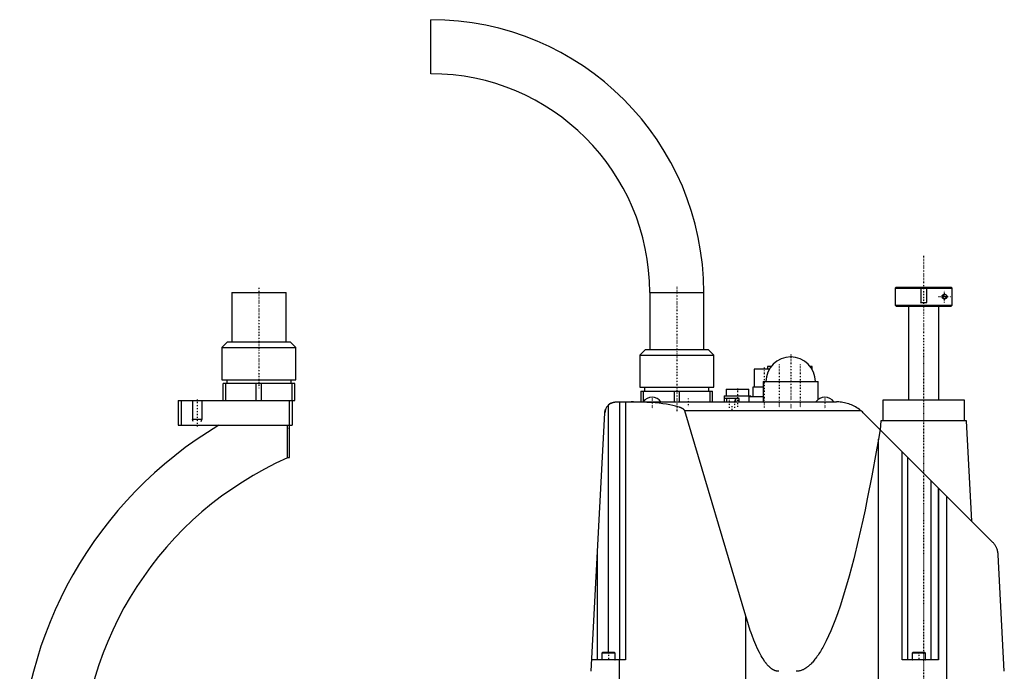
# Model space of a CAD drawing. Extents: x -171 to 392, y -1 to 595.
# Tile 3 of 3: x -126 to 392, y 252 to 595. Entities that reach past the tile are written whole.
import ezdxf

# ---------------------------------------------------------------- set-up
doc = ezdxf.new("R2010")
doc.units = 0
doc.linetypes.add('CENTER', pattern=[1.5, 0.45, -0.5, 0.05, -0.5])
for name, color, linetype in [('AM_0', 7, 'CONTINUOUS'), ('AM_10', 7, 'CONTINUOUS'), ('AM_7', 7, 'CENTER')]:
    doc.layers.add(name, color=color, linetype=linetype)

msp = doc.modelspace()

# ---------------------------------------------------------------- linework, layer by layer
at = {"layer": 'AM_0', "color": 7, "linetype": 'CONTINUOUS'}
for p, q in [((90.45, 566.5), (90.45, 595)), ((-14.25, 451.2), (-14.25, 425.2)), ((-14.25, 451.2), (14.25, 451.2)), ((14.25, 425.2), (14.25, 451.2)), ((205.75, 451.2), (205.75, 421.2)), ((205.75, 451.2), (234.25, 451.2)), ((234.25, 421.2), (234.25, 451.2)), ((335.5, 454), (335, 453.5)), ((335, 453.5), (335, 444.5)), ((335, 453.5), (364.98, 453.5)), ((335.5, 454), (364.48, 454)), ((364.98, 453.5), (364.48, 454)), ((364.98, 444.5), (364.98, 453.5)), ((335, 444.5), (335.5, 444)), ((335, 444.5), (364.98, 444.5)), ((335.5, 444), (364.48, 444)), ((342, 444), (342, 394.5)), ((358, 394.5), (358, 444)), ((364.48, 444), (364.98, 444.5)), ((-16.5, 425.2), (-19.5, 422.2)), ((-16.5, 425.2), (16.5, 425.2)), ((19.5, 422.2), (16.5, 425.2)), ((-19.5, 422.2), (-19.5, 405.2)), ((-19.5, 422.2), (19.5, 422.2)), ((19.5, 405.2), (19.5, 422.2)), ((203.5, 421.2), (200.5, 418.2)), ((203.5, 421.2), (236.5, 421.2)), ((239.5, 418.2), (236.5, 421.2)), ((200.5, 418.2), (200.5, 401.2)), ((200.5, 418.2), (239.5, 418.2)), ((239.5, 401.2), (239.5, 418.2)), ((260.75, 410.7), (260.75, 401.2)), ((268.74, 410.7), (260.75, 410.7)), ((267.75, 412.2), (267.75, 410.7)), ((269.75, 412.2), (267.75, 412.2)), ((291.25, 412.2), (290.25, 412.2)), ((291.25, 410.71), (291.25, 412.2)), ((-19.5, 405.2), (19.5, 405.2)), ((-16.89, 405.2), (-16.89, 403.2)), ((16.89, 403.2), (16.89, 405.2)), ((-18.85, 394.2), (-18.85, 403.2)), ((18.85, 403.2), (-18.85, 403.2)), ((-17.44, 394.2), (-17.44, 403.2)), ((-1.41, 394.2), (-1.41, 403.2)), ((1.41, 394.2), (1.41, 403.2)), ((17.44, 394.2), (17.44, 403.2)), ((18.85, 394.2), (18.85, 403.2)), ((200.5, 401.2), (239.5, 401.2)), ((203.1, 401.2), (203.1, 399.2)), ((236.9, 399.2), (236.9, 401.2)), ((246, 400.2), (246, 396.7)), ((246, 400.2), (258, 400.2)), ((258, 396.7), (258, 400.2)), ((260, 401.2), (260, 396.2)), ((265.5, 401.2), (260, 401.2)), ((265.5, 404.2), (265.5, 393.5)), ((265.5, 404.2), (294.5, 404.2)), ((294.5, 394.78), (294.5, 404.2)), ((-42.5, 394.2), (-42.5, 381.2)), ((-42.5, 394.2), (18.85, 394.2)), ((-41, 394.2), (-41, 381.2)), ((16, 364.2), (16, 394.2)), ((17.5, 394.2), (17.5, 381.2)), ((201.15, 399.2), (238.85, 399.2)), ((201.15, 399.2), (201.15, 393.5)), ((202.56, 393.84), (202.56, 399.2)), ((218.59, 399.2), (218.59, 393.5)), ((221.41, 393.5), (221.41, 399.2)), ((237.44, 399.2), (237.44, 393.5)), ((238.85, 393.5), (238.85, 399.2)), ((245, 396.7), (245, 393.5)), ((245, 396.7), (259, 396.7)), ((245.09, 393.5), (245.09, 395.3)), ((252.89, 395.3), (245.09, 395.3)), ((246.33, 393.5), (246.33, 395.3)), ((251.13, 393.5), (251.13, 395.3)), ((252.89, 393.5), (252.89, 395.3)), ((258, 396.2), (258, 393.5)), ((265.5, 396.2), (258, 396.2)), ((259, 396.2), (259, 396.7)), ((328.5, 394.5), (328.5, 383.5)), ((371.5, 394.5), (328.5, 394.5)), ((371.5, 383.5), (371.5, 394.5)), ((184, 261.5), (184, 391.85)), ((188.14, 393.5), (304.21, 393.5)), ((190, 257.5), (190, 393.5)), ((193, 393.5), (193, 257.5)), ((175, 251.5), (182.14, 387.81)), ((317.14, 388.76), (224.27, 388.76)), ((256.35, 280.58), (224.27, 388.76)), ((318.36, 387.64), (386.36, 319.57)), ((-42.5, 381.2), (17.5, 381.2)), ((15, 364.02), (15, 381.2)), ((327.09, 378.9), (326.23, 373.93)), ((327.43, 383.5), (327.18, 378.81)), ((372.57, 383.5), (327.43, 383.5)), ((375.34, 330.6), (372.57, 383.5)), ((326.23, 202.5), (326.23, 373.93)), ((15, 364.2), (16, 364.2)), ((338.69, 257.5), (338.69, 367.29)), ((341.69, 257.5), (341.69, 364.29)), ((354.07, 257.5), (354.07, 351.89)), ((357.81, 257.5), (357.81, 348.15)), ((357.91, 348.05), (357.91, 257.5)), ((362.3, 202.5), (362.3, 343.66)), ((178.31, 257.5), (178.31, 314.66)), ((392.5, 251.5), (389.28, 312.91)), ((256.35, 202.5), (256.35, 280.58)), ((180.9, 261.5), (180.5, 261.1)), ((180.5, 261.1), (180.5, 257.6)), ((187.5, 261.1), (180.5, 261.1)), ((187.1, 261.5), (180.9, 261.5)), ((187.5, 261.1), (187.1, 261.5)), ((187.5, 257.6), (187.5, 261.1)), ((344.4, 261.5), (344, 261.1)), ((344, 261.1), (344, 257.6)), ((351, 261.1), (344, 261.1)), ((350.6, 261.5), (344.4, 261.5)), ((351, 261.1), (350.6, 261.5)), ((351, 257.6), (351, 261.1)), ((193, 257.5), (175.31, 257.5)), ((187.5, 257.6), (180.5, 257.6)), ((189.87, 202.5), (189.87, 257.5)), ((357.91, 257.5), (338.69, 257.5)), ((351, 257.6), (344, 257.6))]:
    msp.add_line(p, q, dxfattribs=at)
for points in [[(362.25, 449, 0), (362.25, 448.99, 0), (362.25, 448.98, 0), (362.25, 448.96, 0), (362.25, 448.96, 0), (362.25, 448.95, 0), (362.25, 448.93, 0), (362.25, 448.92, 0), (362.25, 448.91, 0), (362.25, 448.89, 0), (362.24, 448.88, 0), (362.24, 448.87, 0), (362.24, 448.86, 0), (362.24, 448.85, 0), (362.24, 448.83, 0), (362.24, 448.82, 0), (362.23, 448.8, 0), (362.23, 448.79, 0), (362.23, 448.78, 0), (362.23, 448.78, 0), (362.23, 448.76, 0), (362.22, 448.75, 0), (362.22, 448.74, 0), (362.22, 448.73, 0), (362.22, 448.72, 0), (362.22, 448.71, 0), (362.21, 448.7, 0), (362.21, 448.69, 0), (362.21, 448.68, 0), (362.2, 448.67, 0), (362.2, 448.65, 0), (362.2, 448.64, 0), (362.19, 448.63, 0), (362.19, 448.62, 0), (362.19, 448.61, 0), (362.18, 448.6, 0), (362.18, 448.59, 0), (362.18, 448.57, 0), (362.17, 448.56, 0), (362.17, 448.55, 0), (362.16, 448.54, 0), (362.16, 448.54, 0), (362.16, 448.52, 0), (362.15, 448.51, 0), (362.14, 448.5, 0), (362.14, 448.49, 0), (362.13, 448.47, 0), (362.13, 448.47, 0), (362.13, 448.46, 0), (362.12, 448.45, 0), (362.12, 448.44, 0), (362.11, 448.43, 0), (362.1, 448.42, 0), (362.1, 448.4, 0), (362.1, 448.4, 0), (362.09, 448.39, 0), (362.09, 448.38, 0), (362.08, 448.37, 0), (362.06, 448.33, 0), (362.04, 448.3, 0), (362.02, 448.27, 0), (361.97, 448.22, 0), (361.93, 448.17, 0), (361.89, 448.12, 0), (361.84, 448.07, 0), (361.79, 448.03, 0), (361.76, 448.01, 0), (361.74, 447.99, 0), (361.68, 447.95, 0), (361.63, 447.92, 0), (361.6, 447.9, 0), (361.57, 447.89, 0), (361.51, 447.86, 0), (361.46, 447.84, 0), (361.43, 447.83, 0), (361.4, 447.81, 0), (361.34, 447.8, 0), (361.28, 447.78, 0), (361.22, 447.77, 0), (361.15, 447.76, 0), (361.09, 447.75, 0), (361.06, 447.75, 0), (361.03, 447.75, 0), (360.97, 447.75, 0), (360.91, 447.75, 0), (360.85, 447.76, 0), (360.79, 447.77, 0), (360.72, 447.78, 0), (360.69, 447.79, 0), (360.66, 447.8, 0), (360.59, 447.82, 0), (360.53, 447.84, 0), (360.47, 447.87, 0), (360.4, 447.9, 0), (360.34, 447.94, 0), (360.31, 447.96, 0), (360.28, 447.98, 0), (360.22, 448.02, 0), (360.17, 448.07, 0), (360.11, 448.12, 0), (360.06, 448.17, 0), (360.01, 448.23, 0), (359.99, 448.27, 0), (359.98, 448.27, 0), (359.98, 448.28, 0), (359.97, 448.29, 0), (359.97, 448.3, 0), (359.96, 448.3, 0), (359.95, 448.32, 0), (359.95, 448.33, 0), (359.94, 448.34, 0), (359.93, 448.35, 0), (359.92, 448.36, 0), (359.92, 448.37, 0), (359.92, 448.38, 0), (359.91, 448.39, 0), (359.9, 448.4, 0), (359.9, 448.41, 0), (359.89, 448.42, 0), (359.88, 448.44, 0), (359.88, 448.44, 0), (359.88, 448.45, 0), (359.87, 448.46, 0), (359.86, 448.48, 0), (359.86, 448.49, 0), (359.85, 448.5, 0), (359.85, 448.52, 0), (359.84, 448.52, 0), (359.84, 448.53, 0), (359.84, 448.54, 0), (359.83, 448.56, 0), (359.83, 448.57, 0), (359.82, 448.58, 0), (359.82, 448.6, 0), (359.81, 448.61, 0), (359.81, 448.61, 0), (359.81, 448.63, 0), (359.8, 448.64, 0), (359.8, 448.66, 0), (359.79, 448.67, 0), (359.79, 448.68, 0), (359.79, 448.69, 0), (359.79, 448.7, 0), (359.78, 448.71, 0), (359.78, 448.73, 0), (359.78, 448.73, 0), (359.78, 448.74, 0), (359.77, 448.76, 0), (359.77, 448.77, 0), (359.77, 448.78, 0), (359.77, 448.79, 0), (359.77, 448.8, 0), (359.76, 448.82, 0), (359.76, 448.83, 0), (359.76, 448.85, 0), (359.76, 448.86, 0), (359.76, 448.87, 0), (359.76, 448.87, 0), (359.75, 448.89, 0), (359.75, 448.9, 0), (359.75, 448.92, 0), (359.75, 448.93, 0), (359.75, 448.95, 0), (359.75, 448.96, 0), (359.75, 448.96, 0), (359.75, 448.98, 0), (359.75, 448.99, 0), (359.75, 449, 0), (359.75, 449.01, 0), (359.75, 449.02, 0), (359.75, 449.04, 0), (359.75, 449.04, 0), (359.75, 449.05, 0), (359.75, 449.07, 0), (359.75, 449.08, 0), (359.75, 449.1, 0), (359.75, 449.11, 0), (359.76, 449.13, 0), (359.76, 449.13, 0), (359.76, 449.14, 0), (359.76, 449.15, 0), (359.76, 449.17, 0), (359.76, 449.18, 0), (359.77, 449.2, 0), (359.77, 449.21, 0), (359.77, 449.22, 0), (359.77, 449.23, 0), (359.77, 449.24, 0), (359.78, 449.26, 0), (359.78, 449.27, 0), (359.78, 449.27, 0), (359.78, 449.29, 0), (359.79, 449.3, 0), (359.79, 449.31, 0), (359.79, 449.32, 0), (359.79, 449.33, 0), (359.8, 449.34, 0), (359.8, 449.36, 0), (359.81, 449.37, 0), (359.81, 449.39, 0), (359.81, 449.39, 0), (359.82, 449.4, 0), (359.82, 449.42, 0), (359.83, 449.43, 0), (359.83, 449.44, 0), (359.84, 449.46, 0), (359.84, 449.47, 0), (359.84, 449.48, 0), (359.85, 449.48, 0), (359.85, 449.5, 0), (359.86, 449.51, 0), (359.86, 449.52, 0), (359.87, 449.54, 0), (359.88, 449.55, 0), (359.88, 449.56, 0), (359.88, 449.56, 0), (359.89, 449.58, 0), (359.9, 449.59, 0), (359.9, 449.6, 0), (359.91, 449.61, 0), (359.92, 449.62, 0), (359.92, 449.63, 0), (359.92, 449.64, 0), (359.93, 449.65, 0), (359.94, 449.66, 0), (359.95, 449.67, 0), (359.95, 449.68, 0), (359.96, 449.7, 0), (359.97, 449.7, 0), (359.97, 449.71, 0), (359.98, 449.72, 0), (359.98, 449.73, 0), (359.99, 449.73, 0), (360.01, 449.77, 0), (360.06, 449.83, 0), (360.11, 449.88, 0), (360.17, 449.93, 0), (360.22, 449.98, 0), (360.28, 450.02, 0), (360.31, 450.04, 0), (360.34, 450.06, 0), (360.4, 450.1, 0), (360.47, 450.13, 0), (360.53, 450.16, 0), (360.59, 450.18, 0), (360.66, 450.2, 0), (360.69, 450.21, 0), (360.72, 450.22, 0), (360.79, 450.23, 0), (360.85, 450.24, 0), (360.91, 450.25, 0), (360.97, 450.25, 0), (361.03, 450.25, 0), (361.06, 450.25, 0), (361.09, 450.25, 0), (361.15, 450.24, 0), (361.22, 450.23, 0), (361.28, 450.22, 0), (361.34, 450.2, 0), (361.4, 450.19, 0), (361.43, 450.17, 0), (361.46, 450.16, 0), (361.51, 450.14, 0), (361.57, 450.11, 0), (361.6, 450.1, 0), (361.63, 450.08, 0), (361.68, 450.05, 0), (361.74, 450.01, 0), (361.76, 449.99, 0), (361.79, 449.97, 0), (361.84, 449.93, 0), (361.89, 449.88, 0), (361.93, 449.83, 0), (361.97, 449.78, 0), (362.02, 449.73, 0), (362.04, 449.7, 0), (362.06, 449.67, 0), (362.08, 449.63, 0), (362.09, 449.62, 0), (362.09, 449.61, 0), (362.1, 449.6, 0), (362.1, 449.6, 0), (362.1, 449.58, 0), (362.11, 449.57, 0), (362.12, 449.56, 0), (362.12, 449.55, 0), (362.13, 449.54, 0), (362.13, 449.53, 0), (362.13, 449.53, 0), (362.14, 449.51, 0), (362.14, 449.5, 0), (362.15, 449.49, 0), (362.16, 449.48, 0), (362.16, 449.46, 0), (362.16, 449.46, 0), (362.17, 449.45, 0), (362.17, 449.44, 0), (362.18, 449.43, 0), (362.18, 449.41, 0), (362.18, 449.4, 0), (362.19, 449.39, 0), (362.19, 449.38, 0), (362.19, 449.37, 0), (362.2, 449.36, 0), (362.2, 449.35, 0), (362.2, 449.33, 0), (362.21, 449.32, 0), (362.21, 449.31, 0), (362.21, 449.3, 0), (362.22, 449.29, 0), (362.22, 449.28, 0), (362.22, 449.27, 0), (362.22, 449.26, 0), (362.22, 449.25, 0), (362.23, 449.24, 0), (362.23, 449.22, 0), (362.23, 449.22, 0), (362.23, 449.21, 0), (362.23, 449.2, 0), (362.24, 449.18, 0), (362.24, 449.17, 0), (362.24, 449.15, 0), (362.24, 449.14, 0), (362.24, 449.13, 0), (362.24, 449.12, 0), (362.25, 449.11, 0), (362.25, 449.09, 0), (362.25, 449.08, 0), (362.25, 449.07, 0), (362.25, 449.05, 0), (362.25, 449.04, 0), (362.25, 449.04, 0), (362.25, 449.02, 0), (362.25, 449.01, 0), (362.25, 449, 0)], [(182.14, 387.81, 0), (182.15, 387.87, 0), (182.15, 387.98, 0), (182.16, 388.08, 0), (182.17, 388.14, 0), (182.18, 388.19, 0), (182.19, 388.3, 0), (182.2, 388.41, 0), (182.22, 388.51, 0), (182.24, 388.62, 0), (182.26, 388.73, 0), (182.27, 388.78, 0), (182.29, 388.83, 0), (182.31, 388.94, 0), (182.34, 389.04, 0), (182.37, 389.15, 0), (182.4, 389.25, 0), (182.43, 389.36, 0), (182.45, 389.41, 0), (182.46, 389.46, 0), (182.5, 389.56, 0), (182.54, 389.66, 0), (182.56, 389.71, 0)], [(184, 391.85, 0), (184.1, 391.94, 0), (184.3, 392.12, 0), (184.51, 392.28, 0), (184.62, 392.36, 0), (184.73, 392.44, 0), (184.95, 392.59, 0), (185.18, 392.72, 0), (185.42, 392.85, 0), (185.67, 392.97, 0), (185.92, 393.08, 0), (186.05, 393.13, 0), (186.18, 393.17, 0), (186.43, 393.25, 0), (186.69, 393.32, 0), (186.93, 393.38, 0), (187.17, 393.42, 0), (187.4, 393.46, 0), (187.51, 393.47, 0), (187.62, 393.48, 0), (187.83, 393.49, 0), (188.04, 393.5, 0), (188.14, 393.5, 0)], [(185.33, 392.8, 0), (185.36, 392.82, 0), (185.43, 392.86, 0), (185.5, 392.89, 0), (185.54, 392.91, 0), (185.57, 392.92, 0), (185.64, 392.96, 0), (185.71, 392.99, 0), (185.78, 393.02, 0), (185.85, 393.05, 0), (185.93, 393.08, 0), (185.96, 393.09, 0), (186, 393.11, 0), (186.07, 393.13, 0), (186.14, 393.16, 0), (186.22, 393.18, 0), (186.29, 393.21, 0), (186.36, 393.23, 0), (186.4, 393.24, 0), (186.44, 393.25, 0), (186.51, 393.28, 0), (186.59, 393.3, 0), (186.62, 393.31, 0)], [(186.62, 393.31, 0), (186.66, 393.32, 0), (186.75, 393.34, 0), (186.83, 393.36, 0), (186.87, 393.37, 0), (186.91, 393.37, 0), (187, 393.39, 0), (187.08, 393.41, 0), (187.16, 393.42, 0), (187.25, 393.43, 0), (187.33, 393.45, 0), (187.37, 393.45, 0), (187.42, 393.46, 0), (187.5, 393.47, 0), (187.58, 393.47, 0), (187.67, 393.48, 0), (187.75, 393.49, 0), (187.84, 393.49, 0), (187.88, 393.49, 0), (187.92, 393.5, 0), (188.01, 393.5, 0), (188.09, 393.5, 0), (188.14, 393.5, 0)], [(224.27, 388.76, 0), (224.27, 388.77, 0), (224.27, 388.78, 0), (224.26, 388.79, 0), (224.26, 388.8, 0), (224.26, 388.8, 0), (224.26, 388.81, 0), (224.25, 388.83, 0), (224.24, 388.87, 0), (224.2, 388.94, 0), (224.19, 388.97, 0), (224.17, 389.01, 0), (224.12, 389.08, 0), (224.07, 389.15, 0), (224.02, 389.22, 0), (223.96, 389.29, 0), (223.9, 389.36, 0), (223.86, 389.39, 0), (223.82, 389.42, 0), (223.75, 389.49, 0), (223.67, 389.56, 0), (223.58, 389.63, 0), (223.49, 389.7, 0), (223.39, 389.77, 0), (223.34, 389.8, 0), (223.28, 389.84, 0), (223.18, 389.9, 0), (223.06, 389.97, 0), (223, 390, 0), (222.94, 390.04, 0), (222.82, 390.1, 0), (222.69, 390.17, 0), (222.62, 390.2, 0), (222.55, 390.24, 0), (222.41, 390.3, 0), (222.26, 390.37, 0), (222.11, 390.43, 0), (221.96, 390.5, 0), (221.8, 390.56, 0), (221.71, 390.59, 0), (221.63, 390.63, 0), (221.46, 390.69, 0), (221.28, 390.75, 0), (220.62, 390.97, 0), (219.36, 391.33, 0), (217.93, 391.66, 0), (216.34, 391.98, 0), (215.5, 392.13, 0), (214.61, 392.27, 0), (212.75, 392.53, 0), (210.77, 392.77, 0), (208.68, 392.97, 0), (206.51, 393.14, 0), (204.25, 393.28, 0), (203.11, 393.34, 0), (201.94, 393.39, 0), (199.59, 393.46, 0), (197.22, 393.5, 0), (196.02, 393.5, 0)], [(317.14, 388.76, 0), (317.09, 388.81, 0), (316.98, 388.9, 0), (316.87, 388.98, 0), (316.82, 389.03, 0), (316.76, 389.07, 0), (316.65, 389.16, 0), (316.55, 389.25, 0), (316.16, 389.54, 0), (315.48, 390.03, 0), (315.13, 390.26, 0), (314.79, 390.48, 0), (314.1, 390.89, 0), (313.42, 391.26, 0), (312.74, 391.59, 0), (312.03, 391.91, 0), (311.31, 392.2, 0), (310.94, 392.33, 0), (310.57, 392.46, 0), (309.83, 392.7, 0), (309.07, 392.9, 0), (308.31, 393.08, 0), (307.55, 393.22, 0), (306.79, 393.33, 0), (306.41, 393.38, 0), (306.04, 393.42, 0), (305.3, 393.47, 0), (304.57, 393.5, 0), (304.21, 393.5, 0)], [(318.36, 387.64, 0), (318.17, 387.83, 0), (317.76, 388.21, 0), (317.35, 388.58, 0), (317.14, 388.76, 0)], [(326.23, 373.93, 0), (325.06, 367.27, 0), (322.71, 354.49, 0), (320.34, 342.45, 0), (319.16, 336.71, 0), (317.97, 331.15, 0), (315.59, 320.58, 0), (313.2, 310.76, 0), (310.8, 301.69, 0), (308.39, 293.36, 0), (305.98, 285.78, 0), (304.77, 282.27, 0), (303.56, 278.95, 0), (301.13, 272.88, 0), (298.7, 267.57, 0), (297.28, 264.81, 0), (296.87, 264.07, 0), (296.47, 263.36, 0), (296.27, 263.01, 0), (296.06, 262.66, 0), (295.66, 261.98, 0), (295.25, 261.33, 0), (294.84, 260.7, 0), (294.44, 260.08, 0), (294.03, 259.49, 0), (293.83, 259.2, 0), (293.62, 258.92, 0), (293.22, 258.37, 0), (292.81, 257.84, 0), (292.4, 257.34, 0), (292, 256.85, 0), (291.59, 256.39, 0), (291.39, 256.16, 0), (291.18, 255.94, 0), (290.78, 255.52, 0), (290.37, 255.12, 0), (290.17, 254.92, 0), (289.96, 254.74, 0), (289.55, 254.38, 0), (289.15, 254.04, 0), (288.94, 253.88, 0), (288.74, 253.72, 0), (288.33, 253.43, 0), (287.93, 253.15, 0), (287.52, 252.9, 0), (287.11, 252.67, 0), (286.7, 252.45, 0), (286.5, 252.36, 0), (286.3, 252.26, 0), (285.89, 252.09, 0), (285.48, 251.95, 0), (285.07, 251.82, 0), (284.66, 251.71, 0), (284.26, 251.63, 0), (284.05, 251.6, 0), (283.85, 251.57, 0), (283.44, 251.52, 0), (283.03, 251.5, 0), (282.83, 251.5, 0)], [(389.28, 312.91, 0), (389.28, 312.96, 0), (389.28, 313.04, 0), (389.27, 313.13, 0), (389.27, 313.17, 0), (389.26, 313.21, 0), (389.26, 313.29, 0), (389.25, 313.38, 0), (389.24, 313.46, 0), (389.24, 313.54, 0), (389.23, 313.62, 0), (389.22, 313.66, 0), (389.22, 313.7, 0), (389.21, 313.78, 0), (389.2, 313.86, 0), (389.19, 313.94, 0), (389.17, 314.02, 0), (389.16, 314.09, 0), (389.16, 314.13, 0), (389.15, 314.17, 0), (389.14, 314.25, 0), (389.12, 314.32, 0), (389.12, 314.36, 0), (389.11, 314.4, 0), (389.09, 314.47, 0), (389.08, 314.55, 0), (389.07, 314.59, 0), (389.06, 314.62, 0), (389.05, 314.7, 0), (389.03, 314.77, 0), (389.01, 314.85, 0), (388.99, 314.92, 0), (388.97, 314.99, 0), (388.97, 315.03, 0), (388.96, 315.06, 0), (388.94, 315.13, 0), (388.92, 315.2, 0), (388.84, 315.45, 0), (388.71, 315.86, 0), (388.56, 316.26, 0), (388.39, 316.64, 0), (388.31, 316.83, 0), (388.22, 317.01, 0), (388.03, 317.36, 0), (387.83, 317.7, 0), (387.62, 318.03, 0), (387.41, 318.34, 0), (387.19, 318.63, 0), (387.08, 318.77, 0), (386.97, 318.91, 0), (386.73, 319.18, 0), (386.49, 319.44, 0), (386.36, 319.57, 0)], [(273.73, 251.5, 0), (273.65, 251.5, 0), (273.49, 251.51, 0), (273.33, 251.52, 0), (273.24, 251.52, 0), (273.16, 251.53, 0), (273, 251.55, 0), (272.84, 251.58, 0), (272.68, 251.61, 0), (272.52, 251.64, 0), (272.36, 251.68, 0), (272.27, 251.7, 0), (272.19, 251.73, 0), (272.03, 251.78, 0), (271.87, 251.83, 0), (271.71, 251.89, 0), (271.55, 251.96, 0), (271.38, 252.03, 0), (271.3, 252.06, 0), (271.22, 252.1, 0), (271.06, 252.18, 0), (270.9, 252.27, 0), (270.82, 252.31, 0), (270.74, 252.36, 0), (270.58, 252.45, 0), (270.41, 252.55, 0), (270.33, 252.6, 0), (270.25, 252.66, 0), (270.09, 252.77, 0), (269.93, 252.88, 0), (269.77, 253, 0), (269.61, 253.13, 0), (269.44, 253.26, 0), (269.36, 253.32, 0), (269.28, 253.39, 0), (269.12, 253.53, 0), (268.96, 253.68, 0), (268.8, 253.82, 0), (268.64, 253.98, 0), (268.48, 254.14, 0), (268.39, 254.22, 0), (268.31, 254.3, 0), (268.15, 254.47, 0), (267.99, 254.65, 0), (267.83, 254.83, 0), (267.67, 255.01, 0), (267.51, 255.2, 0), (267.43, 255.3, 0), (267.35, 255.4, 0), (267.18, 255.6, 0), (267.02, 255.8, 0), (266.46, 256.56, 0), (265.49, 258, 0), (265.01, 258.78, 0), (264.52, 259.62, 0), (263.56, 261.41, 0), (262.59, 263.39, 0), (261.63, 265.54, 0), (260.67, 267.88, 0), (259.7, 270.39, 0), (259.22, 271.71, 0), (258.74, 273.08, 0), (257.78, 275.95, 0), (256.83, 278.99, 0), (256.35, 280.58, 0)]]:
    msp.add_polyline3d(points, dxfattribs=at)
for centre, radius, start, end in [((90.45, 451.2), 143.8, 0, 90), ((90.45, 451.2), 115.3, 0, 90), ((280, 404.2), 13, 0, 180), ((207, 390.33), 5.66, 34.0607, 145.9393), ((298, 390.33), 5.66, 34.0607, 145.9393), ((188.14, 387.5), 6, 117.8941, 177), ((90, 196), 216, 120.9733, 180), ((90, 196), 184, 114.0547, 180), ((180.6, 257.6), 0.1, 180, 270), ((187.4, 257.6), 0.1, 270, 0), ((344.1, 257.6), 0.1, 180, 270), ((350.9, 257.6), 0.1, 270, 0)]:
    msp.add_arc(centre, radius, start, end, dxfattribs=at)
at = {"layer": 'AM_10', "color": 7, "linetype": 'CONTINUOUS'}
for p, q in [((348.5, 454), (348.5, 446)), ((351.5, 454), (351.5, 446)), ((348.77, 445.53), (348.5, 446)), ((348.5, 446), (351.5, 446)), ((351.23, 445.53), (351.5, 446)), ((-35, 394.2), (-35, 384.2)), ((-30, 394.2), (-30, 384.2)), ((-30, 384.2), (-35, 384.2)), ((-34.57, 383.2), (-35, 384.2)), ((-30.43, 383.2), (-30, 384.2))]:
    msp.add_line(p, q, dxfattribs=at)
msp.add_arc((361, 449), 0.974, 75, 15, dxfattribs=at)
at = {"layer": 'AM_7', "color": 4, "linetype": 'CENTER'}
for p, q in [((350, 470.5), (350, 107.5)), ((0, 453.6), (0, 400.8)), ((220, 454.2), (220, 388.2)), ((361, 445.85), (361, 452.15)), ((357.85, 449), (364.15, 449)), ((350, 421), (350, 146)), ((280, 418.5), (280, 389.9)), ((266, 411.68), (266, 390.23)), ((274, 413.25), (274, 390.15)), ((285, 413.25), (285, 390.15)), ((252, 400.65), (252, 390.75)), ((266.35, 404.2), (293.65, 404.2)), ((-32.5, 394.85), (-32.5, 380.55)), ((207, 396.27), (207, 390.05)), ((226, 395.4), (226, 391)), ((247.58, 395.55), (247.58, 390.05)), ((250.42, 395.55), (250.42, 390.05)), ((298, 396.27), (298, 390.05)), ((249, 391.3), (249, 389.1)), ((14.95, 379.7), (16.05, 379.7)), ((184, 261.7), (184, 257.3)), ((347.5, 261.7), (347.5, 257.3))]:
    msp.add_line(p, q, dxfattribs=at)

doc.saveas('drawing.dxf')
